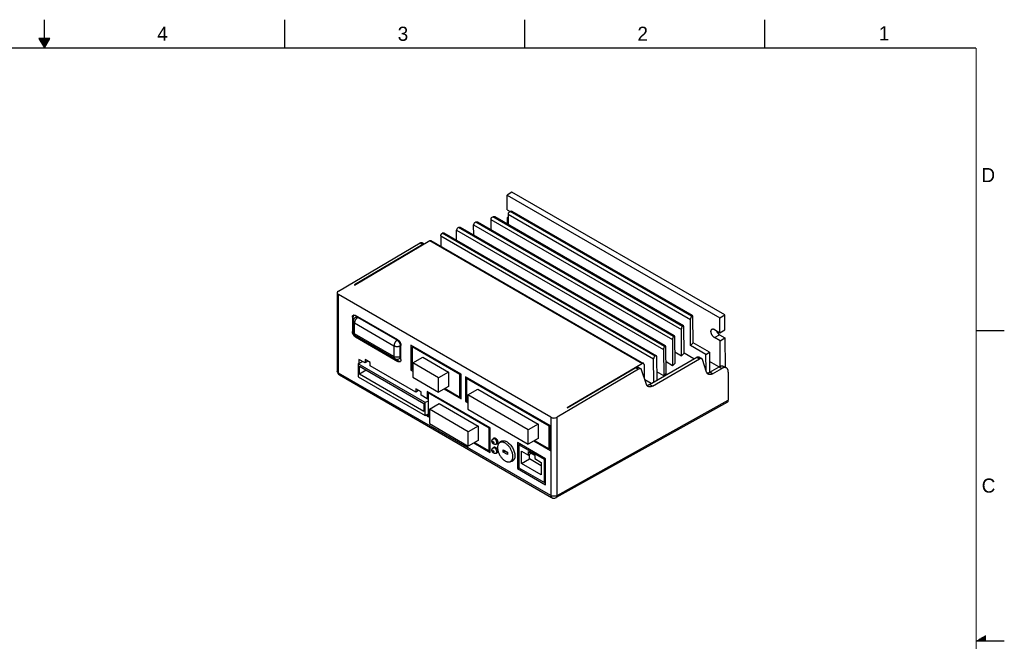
# Model space of a CAD drawing. Header units: inches. Extents: x 0 to 34, y 0 to 22.
# Tile 11 of 11: x 16.6 to 34, y 11 to 22. Entities that reach past the tile are written whole.
import ezdxf

# ---------------------------------------------------------------- set-up
doc = ezdxf.new("R2010")
doc.units = ezdxf.units.IN
doc.header["$LTSCALE"] = 1.87
doc.header["$MEASUREMENT"] = 0
doc.layers.get('0').update_dxf_attribs({"linetype": 'CONTINUOUS'})
doc.styles.add('TEXTSTYLE_2', font='txt')

msp = doc.modelspace()

# ---------------------------------------------------------------- linework, layer by layer
at = {"color": 2, "linetype": 'CONTINUOUS'}
for p, q in [((17, 21.5), (17, 22)), ((21.25, 22), (21.25, 21.5)), ((25.5, 22), (25.5, 21.5)), ((29.75, 22), (29.75, 21.5)), ((16.902, 21.67), (17, 21.5)), ((17.098, 21.67), (16.902, 21.67)), ((16.908, 21.66), (17.092, 21.66)), ((16.913, 21.65), (17.087, 21.65)), ((16.919, 21.64), (17.081, 21.64)), ((16.925, 21.63), (17.075, 21.63)), ((17, 21.5), (17.098, 21.67)), ((16.931, 21.62), (17.069, 21.62)), ((16.937, 21.61), (17.064, 21.61)), ((16.942, 21.6), (17.058, 21.6)), ((16.948, 21.59), (17.052, 21.59)), ((16.954, 21.58), (17.046, 21.58)), ((16.96, 21.57), (17.04, 21.57)), ((16.965, 21.56), (17.035, 21.56)), ((16.971, 21.55), (17.029, 21.55)), ((16.977, 21.54), (17.023, 21.54)), ((16.983, 21.53), (17.017, 21.53)), ((16.988, 21.52), (17.012, 21.52)), ((16.994, 21.51), (17.006, 21.51)), ((33.5, 16.5), (34, 16.5)), ((34, 11), (33.5, 11)), ((33.517, 11.01), (33.67, 11.01)), ((33.535, 11.02), (33.67, 11.02)), ((33.552, 11.03), (33.67, 11.03)), ((33.569, 11.04), (33.67, 11.04)), ((33.587, 11.05), (33.67, 11.05)), ((33.604, 11.06), (33.67, 11.06)), ((33.621, 11.07), (33.67, 11.07)), ((33.639, 11.08), (33.67, 11.08)), ((33.656, 11.09), (33.67, 11.09))]:
    msp.add_line(p, q, dxfattribs=at)
at = {"color": 6, "linetype": 'CONTINUOUS'}
for p, q in [((25.281, 18.948), (25.193, 18.896)), ((25.196, 18.631), (25.193, 18.896)), ((25.193, 18.896), (28.962, 16.72)), ((29.049, 16.772), (25.281, 18.948)), ((24.952, 18.51), (24.941, 18.507)), ((28.299, 16.568), (24.941, 18.507)), ((24.952, 18.51), (28.304, 16.574)), ((28.316, 16.582), (24.978, 18.509)), ((25.196, 18.631), (25.247, 18.602)), ((25.213, 18.505), (25.197, 18.495)), ((25.197, 18.495), (25.198, 18.382)), ((25.213, 18.486), (25.197, 18.495)), ((25.213, 18.559), (25.214, 18.372)), ((25.213, 18.559), (28.441, 16.695)), ((25.26, 18.606), (25.249, 18.602)), ((28.46, 16.749), (25.249, 18.602)), ((25.26, 18.606), (28.465, 16.755)), ((28.477, 16.762), (25.286, 18.604)), ((24.343, 18.322), (24.336, 18.32)), ((27.983, 16.214), (24.336, 18.32)), ((24.343, 18.322), (27.987, 16.218)), ((27.998, 16.225), (24.369, 18.321)), ((24.603, 18.185), (24.602, 18.37)), ((24.602, 18.37), (28.122, 16.338)), ((24.645, 18.416), (24.638, 18.413)), ((28.141, 16.391), (24.638, 18.413)), ((24.645, 18.416), (28.145, 16.395)), ((28.156, 16.402), (24.671, 18.414)), ((24.904, 18.464), (24.906, 18.279)), ((24.904, 18.464), (28.28, 16.515)), ((24.02, 18.172), (24.021, 17.987)), ((24.02, 18.172), (27.788, 15.996)), ((24.07, 18.225), (24.071, 18.225)), ((24.071, 18.225), (27.839, 16.049)), ((24.079, 18.202), (24.079, 18.206)), ((24.301, 18.092), (24.299, 18.276)), ((24.299, 18.276), (27.964, 16.16)), ((22.209, 17.196), (23.654, 18.048)), ((23.704, 18.019), (22.49, 17.304)), ((22.491, 17.303), (23.823, 18.088)), ((23.654, 18.048), (23.704, 18.019)), ((23.687, 18.055), (23.694, 18.052)), ((23.694, 18.052), (23.728, 18.033)), ((23.823, 18.088), (27.591, 15.913)), ((23.843, 18.09), (27.611, 15.915)), ((23.843, 18.091), (23.843, 18.09)), ((22.186, 17.164), (22.186, 15.778)), ((22.209, 15.745), (22.209, 17.132)), ((25.967, 14.962), (22.209, 17.132)), ((23.26, 16.33), (22.51, 16.763)), ((28.46, 16.749), (28.465, 16.755)), ((28.479, 16.761), (28.479, 16.761)), ((28.489, 16.279), (28.485, 16.744)), ((28.962, 16.72), (29.049, 16.772)), ((29.052, 16.511), (29.049, 16.772)), ((22.454, 16.731), (22.468, 16.739)), ((22.454, 16.731), (22.454, 16.479)), ((22.468, 16.487), (22.468, 16.739)), ((22.471, 16.663), (22.471, 16.471)), ((22.494, 16.439), (22.494, 16.631)), ((22.494, 16.631), (23.191, 16.228)), ((23.247, 16.325), (22.549, 16.727)), ((28.299, 16.568), (28.304, 16.574)), ((28.318, 16.58), (28.318, 16.58)), ((28.445, 16.23), (28.441, 16.695)), ((28.964, 16.459), (28.962, 16.72)), ((22.468, 16.487), (22.454, 16.479)), ((23.191, 16.036), (22.494, 16.439)), ((23.207, 16), (22.51, 16.403)), ((28.141, 16.391), (28.145, 16.395)), ((28.158, 16.401), (28.158, 16.401)), ((28.284, 16.049), (28.28, 16.515)), ((28.328, 16.099), (28.324, 16.564)), ((28.867, 16.516), (28.964, 16.459)), ((28.87, 16.371), (28.957, 16.422)), ((28.957, 16.422), (29.053, 16.367)), ((28.964, 16.459), (29.052, 16.511)), ((22.51, 16.383), (22.523, 16.391)), ((22.51, 16.383), (23.26, 15.949)), ((22.523, 16.391), (23.274, 15.957)), ((23.191, 16.228), (23.191, 16.036)), ((23.247, 16.325), (23.253, 16.321)), ((23.302, 16.036), (23.302, 16.228)), ((23.315, 15.982), (23.315, 16.233)), ((24.379, 15.724), (23.492, 16.237)), ((27.983, 16.214), (27.987, 16.218)), ((28, 16.224), (28, 16.224)), ((28.122, 16.338), (28.126, 15.872)), ((28.168, 15.919), (28.164, 16.385)), ((28.489, 16.279), (28.445, 16.23)), ((28.714, 16.074), (28.445, 16.23)), ((28.778, 16.112), (28.489, 16.279)), ((28.965, 16.316), (28.87, 16.371)), ((28.965, 16.316), (29.053, 16.367)), ((28.969, 15.864), (28.965, 16.316)), ((29.053, 16.367), (29.058, 15.847)), ((27.839, 16.049), (27.839, 16.049)), ((27.964, 16.16), (27.968, 15.695)), ((28.01, 15.742), (28.006, 16.208)), ((28.166, 16.117), (28.284, 16.049)), ((28.328, 16.099), (28.284, 16.049)), ((28.504, 15.997), (28.328, 16.099)), ((28.714, 16.074), (28.778, 16.112)), ((28.717, 15.795), (28.714, 16.074)), ((28.778, 16.112), (28.781, 15.758)), ((22.556, 15.906), (22.633, 15.95)), ((22.556, 15.906), (22.556, 15.677)), ((23.745, 15.22), (22.556, 15.906)), ((22.571, 15.986), (22.571, 15.914)), ((22.678, 15.924), (22.571, 15.986)), ((22.678, 15.984), (22.678, 15.924)), ((22.772, 15.929), (22.678, 15.984)), ((22.729, 15.954), (22.678, 15.924)), ((22.772, 15.87), (22.772, 15.929)), ((23.575, 15.406), (22.772, 15.87)), ((23.274, 15.957), (23.26, 15.949)), ((23.524, 15.924), (23.7, 16.025)), ((23.524, 15.924), (23.524, 15.67)), ((23.98, 15.661), (23.524, 15.924)), ((23.7, 16.025), (24.156, 15.762)), ((27.591, 15.913), (26.259, 15.128)), ((27.611, 15.915), (27.611, 15.915)), ((27.619, 15.897), (27.621, 15.665)), ((27.718, 15.543), (28.552, 16.025)), ((27.768, 15.514), (28.603, 15.996)), ((27.792, 15.586), (27.788, 15.996)), ((27.851, 15.62), (27.847, 16.031)), ((28.126, 15.872), (28.009, 15.94)), ((28.168, 15.919), (28.126, 15.872)), ((28.552, 16.025), (28.603, 15.996)), ((28.585, 16.031), (28.592, 16.029)), ((28.592, 16.029), (28.636, 16.003)), ((28.642, 16), (28.635, 16.003)), ((28.728, 15.759), (28.656, 15.982)), ((28.946, 15.853), (28.78, 15.949)), ((25.967, 13.575), (22.209, 15.745)), ((22.225, 15.71), (25.983, 13.539)), ((22.225, 15.709), (22.225, 15.71)), ((22.578, 15.723), (22.578, 15.865)), ((22.578, 15.865), (23.718, 15.207)), ((22.701, 15.794), (22.578, 15.723)), ((23.718, 15.064), (22.578, 15.723)), ((23.492, 15.798), (23.524, 15.78)), ((24.156, 15.762), (23.98, 15.661)), ((24.156, 15.762), (24.156, 15.508)), ((24.359, 15.32), (24.359, 15.718)), ((24.379, 15.286), (24.379, 15.724)), ((27.524, 15.814), (26.078, 14.962)), ((26.259, 15.127), (27.474, 15.843)), ((27.474, 15.843), (27.524, 15.814)), ((27.507, 15.85), (27.513, 15.847)), ((27.513, 15.847), (27.557, 15.822)), ((27.564, 15.818), (27.557, 15.821)), ((27.662, 15.542), (27.577, 15.8)), ((27.968, 15.695), (27.849, 15.764)), ((28.01, 15.742), (27.968, 15.695)), ((28.769, 15.718), (28.756, 15.723)), ((28.784, 15.76), (28.95, 15.856)), ((28.834, 15.731), (28.784, 15.76)), ((28.834, 15.731), (29, 15.827)), ((28.95, 15.856), (29, 15.827)), ((29.079, 15.834), (29.029, 15.863)), ((29.112, 15.762), (29.112, 15.262)), ((22.556, 15.677), (23.745, 14.991)), ((23.524, 15.67), (23.98, 15.407)), ((23.98, 15.407), (23.98, 15.661)), ((24.459, 15.678), (24.459, 15.24)), ((25.962, 14.811), (24.459, 15.678)), ((24.476, 15.647), (24.495, 15.658)), ((24.476, 15.647), (24.476, 15.246)), ((25.94, 14.802), (24.476, 15.647)), ((27.745, 15.559), (27.636, 15.622)), ((27.768, 15.514), (27.718, 15.543)), ((23.575, 15.466), (23.575, 15.406)), ((23.67, 15.411), (23.575, 15.466)), ((23.627, 15.436), (23.575, 15.406)), ((23.67, 15.352), (23.67, 15.411)), ((23.78, 15.288), (23.67, 15.352)), ((24.897, 14.772), (23.78, 15.417)), ((23.795, 15.393), (23.795, 14.992)), ((24.156, 15.508), (23.98, 15.407)), ((24.075, 15.462), (24.379, 15.286)), ((24.499, 15.356), (24.674, 15.457)), ((24.499, 15.356), (24.499, 15.102)), ((25.567, 14.739), (24.499, 15.356)), ((24.674, 15.457), (25.742, 14.84)), ((27.702, 15.501), (27.689, 15.506)), ((23.718, 15.207), (23.718, 15.064)), ((23.795, 15.248), (23.745, 15.22)), ((23.745, 14.991), (23.745, 15.22)), ((23.817, 15.103), (23.993, 15.204)), ((23.934, 15.328), (23.934, 15.312)), ((23.993, 15.204), (24.682, 14.806)), ((24.459, 15.24), (24.476, 15.25)), ((24.459, 15.24), (24.499, 15.217)), ((29.095, 15.226), (26.061, 13.539)), ((26.078, 13.575), (29.112, 15.262)), ((23.795, 15.019), (23.745, 14.991)), ((23.757, 14.997), (23.78, 14.984)), ((23.817, 15.103), (23.817, 14.849)), ((24.506, 14.705), (23.817, 15.103)), ((24.499, 15.102), (25.567, 14.485)), ((23.78, 14.983), (23.817, 14.961)), ((23.817, 14.849), (24.506, 14.451)), ((25.742, 14.84), (25.567, 14.739)), ((25.742, 14.84), (25.742, 14.586)), ((25.967, 14.962), (25.967, 13.575)), ((26.078, 13.575), (26.078, 14.962)), ((24.682, 14.806), (24.506, 14.705)), ((24.506, 14.451), (24.506, 14.705)), ((24.682, 14.806), (24.682, 14.552)), ((24.878, 14.366), (24.878, 14.767)), ((24.897, 14.338), (24.897, 14.772)), ((25.567, 14.485), (25.567, 14.739)), ((25.962, 14.372), (25.962, 14.811)), ((24.682, 14.552), (24.506, 14.451)), ((24.604, 14.507), (24.897, 14.338)), ((24.948, 14.581), (24.973, 14.595)), ((25.002, 14.487), (25.026, 14.501)), ((25.065, 14.513), (25.122, 14.546)), ((25.875, 14.228), (25.381, 14.513)), ((25.381, 14.513), (25.381, 14.052)), ((25.4, 14.476), (25.423, 14.489)), ((25.854, 14.214), (25.4, 14.476)), ((25.4, 14.476), (25.4, 14.067)), ((25.742, 14.586), (25.567, 14.485)), ((25.667, 14.543), (25.962, 14.372)), ((25.94, 14.545), (25.962, 14.533)), ((24.948, 14.42), (24.972, 14.435)), ((25.002, 14.327), (25.027, 14.341)), ((25.125, 14.385), (25.2, 14.342)), ((25.125, 14.346), (25.125, 14.385)), ((25.125, 14.346), (25.153, 14.363)), ((25.2, 14.303), (25.125, 14.346)), ((25.153, 14.369), (25.153, 14.363)), ((25.153, 14.363), (25.2, 14.335)), ((25.2, 14.342), (25.2, 14.303)), ((25.452, 14.364), (25.574, 14.293)), ((25.452, 14.144), (25.452, 14.364)), ((25.574, 14.353), (25.686, 14.289)), ((25.574, 14.293), (25.574, 14.353)), ((25.626, 14.323), (25.574, 14.293)), ((25.591, 14.224), (25.591, 14.303)), ((25.257, 14.179), (25.316, 14.213)), ((25.452, 14.144), (25.591, 14.224)), ((25.8, 13.943), (25.452, 14.144)), ((25.8, 14.104), (25.591, 14.224)), ((25.686, 14.289), (25.686, 14.229)), ((25.686, 14.229), (25.8, 14.163)), ((25.8, 14.163), (25.8, 13.943)), ((25.875, 14.206), (25.854, 14.194)), ((25.875, 13.767), (25.875, 14.228)), ((25.381, 14.052), (25.403, 14.065)), ((25.381, 14.052), (25.875, 13.767)), ((25.875, 13.986), (25.854, 13.974)), ((25.854, 13.94), (25.875, 13.928)), ((25.983, 13.54), (25.983, 13.539)), ((26.061, 13.539), (26.061, 13.539))]:
    msp.add_line(p, q, dxfattribs=at)
at = {"color": 7, "linetype": 'CONTINUOUS'}
for p, q in [((24.051, 18.223), (24.047, 18.221)), ((27.816, 16.045), (24.047, 18.221)), ((24.051, 18.223), (27.819, 16.047)), ((22.49, 17.304), (22.491, 17.303)), ((23.492, 16.237), (23.492, 15.798)), ((23.51, 16.208), (23.51, 15.81)), ((24.359, 15.718), (23.51, 16.208)), ((23.631, 16.156), (23.631, 16.138)), ((23.65, 16.127), (23.65, 16.146)), ((27.816, 16.045), (27.819, 16.047)), ((23.511, 15.809), (23.492, 15.798)), ((23.51, 15.81), (23.524, 15.802)), ((24.375, 15.727), (24.359, 15.718)), ((23.78, 15.417), (23.78, 15.288)), ((23.795, 15.393), (23.809, 15.4)), ((24.878, 14.767), (23.795, 15.393)), ((24.095, 15.473), (24.359, 15.32)), ((23.78, 15.288), (23.795, 15.297)), ((24.379, 15.332), (24.359, 15.32)), ((24.476, 15.246), (24.499, 15.233)), ((26.259, 15.128), (26.259, 15.127)), ((23.795, 14.992), (23.78, 14.984)), ((23.78, 14.983), (23.795, 14.992)), ((23.78, 14.984), (23.78, 14.983)), ((23.795, 14.992), (23.817, 14.979)), ((24.892, 14.775), (24.878, 14.767)), ((25.959, 14.812), (25.94, 14.802)), ((25.94, 14.401), (25.94, 14.802)), ((24.619, 14.516), (24.878, 14.366)), ((24.98, 14.594), (24.985, 14.592)), ((25.01, 14.488), (25.006, 14.488)), ((25.681, 14.551), (25.94, 14.401)), ((25.962, 14.549), (25.94, 14.562)), ((24.897, 14.377), (24.878, 14.366)), ((24.98, 14.434), (24.985, 14.432)), ((25.01, 14.328), (25.006, 14.328)), ((25.875, 14.226), (25.854, 14.214)), ((25.854, 13.805), (25.854, 14.214)), ((25.4, 14.067), (25.854, 13.805)), ((25.875, 13.953), (25.854, 13.966))]:
    msp.add_line(p, q, dxfattribs=at)
at = {"color": 7, "linetype": 'CONTINUOUS', "const_width": 0.02}
for points in [[(33.5, 21.5), (0.5, 21.5)], [(33.5, 0.5), (33.5, 21.5)]]:
    msp.add_lwpolyline(points, dxfattribs=at)
at = {"color": 6, "linetype": 'CONTINUOUS'}
for centre, radius, start, end in [((23.737, 17.963), 0.0654, 115.4907, 120.5599), ((22.549, 16.663), 0.0787, 120.0016, 180), ((22.57, 16.49), 0.103, 190.8092, 191.5236), ((22.576, 16.491), 0.109, 191.5435, 195.8631), ((22.549, 16.471), 0.0787, 180.001, 239.997), ((28.997, 16.495), 0.0827, 239.9951, 241.5784), ((28.909, 16.443), 0.0819, 239.9875, 241.586), ((23.247, 16.068), 0.0786, 239.9993, 300), ((23.299, 15.98), 0.0304, 275.1672, 282.4619), ((22.265, 15.778), 0.0787, 180.001, 239.997), ((22.238, 15.732), 0.026, 238.044, 239.087), ((28.734, 15.816), 0.0713, 270.4342, 273.4205), ((28.713, 15.884), 0.143, 298.6306, 300.0077), ((27.668, 15.599), 0.0713, 270.4342, 273.4205), ((24.97, 14.542), 0.0445, 122.6467, 133.8151), ((24.97, 14.543), 0.0439, 119.9389, 122.6067), ((24.97, 14.382), 0.0439, 119.9389, 122.6067), ((24.957, 14.405), 0.0181, 119.9144, 126.4697), ((26.023, 13.607), 0.0786, 240.0001, 299.0894)]:
    msp.add_arc(centre, radius, start, end, dxfattribs=at)
at = {"color": 7, "linetype": 'CONTINUOUS'}
for centre, radius, start, end in [((25.135, 14.467), 0.086, 146.9622, 148.6415), ((25.253, 14.262), 0.0847, 272.5479, 273.1823)]:
    msp.add_arc(centre, radius, start, end, dxfattribs=at)
at = {"color": 6, "linetype": 'CONTINUOUS'}
for centre, major_axis, ratio, start_param, end_param in [((24.941, 18.475), (0.0319, 0.0253), 0.706136, 1.067905, 2.638701), ((24.952, 18.478), (0.0319, 0.0253), 0.706136, 0.282507, 1.067905), ((25.249, 18.57), (0.0319, 0.0253), 0.706136, 1.067905, 2.638701), ((25.26, 18.574), (0.0319, 0.0253), 0.706136, 0.282507, 1.067905), ((24.336, 18.288), (0.0319, 0.0253), 0.706136, 1.067905, 2.638701), ((24.343, 18.29), (0.0319, 0.0253), 0.706136, 0.282507, 1.067905), ((24.638, 18.381), (0.0319, 0.0253), 0.706136, 1.067905, 2.638701), ((24.646, 18.384), (0.0319, 0.0253), 0.706136, 0.282507, 1.067905), ((22.265, 17.164), (0.0787, 0.0007), 0.583265, 8.634157, 10.204953), ((28.46, 16.717), (0.0123, 0.0382), 0.383139, 0.713217, 2.284013), ((28.466, 16.723), (0.0123, 0.0382), 0.383139, 5.425606, 6.996402), ((28.299, 16.536), (0.0123, 0.0382), 0.383139, 0.713217, 2.284013), ((28.305, 16.542), (0.0123, 0.0382), 0.383139, 5.425606, 6.996402), ((28.145, 16.363), (0.0123, 0.0382), 0.383139, 5.425606, 6.996402), ((27.987, 16.186), (0.0123, 0.0382), 0.383139, 5.425606, 6.996402), ((28.141, 16.359), (0.0123, 0.0382), 0.383139, 0.713217, 2.284013), ((27.983, 16.182), (0.0123, 0.0382), 0.383139, 0.713217, 2.284013), ((29.056, 15.294), (-0.0394, 0.0682), 0.577332, -3.141471, -2.356072), ((26.023, 14.994), (0.0787, 0.0007), 0.583265, -2.361418, -0.790621)]:
    msp.add_ellipse(centre, major_axis=major_axis, ratio=ratio, start_param=start_param, end_param=end_param, dxfattribs=at)
for points, knots in [([(24.02, 18.172), (24.02, 18.174), (24.02, 18.179), (24.022, 18.186), (24.024, 18.193), (24.026, 18.197), (24.028, 18.2)], [0, 0, 0, 0, 0.228403, 0.474931, 0.733949, 1, 1, 1, 1]), ([(24.028, 18.2), (24.029, 18.202), (24.032, 18.206), (24.037, 18.212), (24.042, 18.217), (24.045, 18.219), (24.047, 18.221)], [0, 0, 0, 0, 0.265067, 0.523813, 0.770698, 1, 1, 1, 1]), ([(24.051, 18.223), (24.051, 18.223), (24.054, 18.224), (24.056, 18.225), (24.058, 18.226)], [0, 0, 0, 0, 0.263799, 1, 1, 1, 1]), ([(24.058, 18.226), (24.06, 18.226), (24.063, 18.227), (24.068, 18.226), (24.07, 18.225), (24.07, 18.225)], [0, 0, 0, 0, 0.526635, 0.768075, 1, 1, 1, 1]), ([(23.654, 18.048), (23.657, 18.05), (23.661, 18.052), (23.667, 18.054), (23.675, 18.056), (23.682, 18.056), (23.687, 18.055)], [0, 0, 0, 0, 0.283953, 0.417025, 0.544262, 1, 1, 1, 1]), ([(23.823, 18.088), (23.825, 18.089), (23.828, 18.091), (23.833, 18.092), (23.838, 18.092), (23.841, 18.091), (23.843, 18.091)], [0, 0, 0, 0, 0.288949, 0.548017, 0.782273, 1, 1, 1, 1]), ([(22.454, 16.731), (22.454, 16.735), (22.454, 16.742), (22.457, 16.751), (22.46, 16.757), (22.463, 16.761), (22.466, 16.764), (22.469, 16.766), (22.47, 16.767)], [0, 0, 0, 0, 0.289233, 0.548196, 0.667661, 0.781792, 0.892028, 1, 1, 1, 1]), ([(22.474, 16.765), (22.473, 16.763), (22.471, 16.758), (22.468, 16.75), (22.468, 16.742), (22.468, 16.739)], [0, 0, 0, 0, 0.225185, 0.592833, 1, 1, 1, 1]), ([(22.47, 16.767), (22.472, 16.768), (22.476, 16.77), (22.481, 16.77), (22.484, 16.77)], [0, 0, 0, 0, 0.489226, 1, 1, 1, 1]), ([(22.478, 16.77), (22.477, 16.769), (22.476, 16.768), (22.475, 16.766), (22.474, 16.765)], [0, 0, 0, 0, 0.245733, 1, 1, 1, 1]), ([(22.484, 16.77), (22.484, 16.77), (22.488, 16.77), (22.492, 16.77), (22.495, 16.769)], [0, 0, 0, 0, 0.23896, 1, 1, 1, 1]), ([(22.495, 16.769), (22.496, 16.769), (22.501, 16.767), (22.506, 16.765), (22.51, 16.763)], [0, 0, 0, 0, 0.237019, 1, 1, 1, 1]), ([(22.471, 16.663), (22.471, 16.661), (22.471, 16.658), (22.472, 16.654), (22.474, 16.649), (22.478, 16.644), (22.484, 16.637), (22.49, 16.633), (22.494, 16.631)], [0, 0, 0, 0, 0.107966, 0.218174, 0.332263, 0.451701, 0.710697, 1, 1, 1, 1]), ([(22.494, 16.631), (22.494, 16.635), (22.495, 16.644), (22.498, 16.658), (22.503, 16.672), (22.508, 16.681), (22.51, 16.686)], [0, 0, 0, 0, 0.22825, 0.474643, 0.734025, 1, 1, 1, 1]), ([(22.51, 16.731), (22.511, 16.732), (22.514, 16.733), (22.52, 16.735), (22.529, 16.735), (22.539, 16.732), (22.546, 16.729), (22.549, 16.727)], [0, 0, 0, 0, 0.10816, 0.218336, 0.451319, 0.710677, 1, 1, 1, 1]), ([(22.51, 16.686), (22.513, 16.69), (22.518, 16.698), (22.528, 16.71), (22.538, 16.72), (22.546, 16.725), (22.549, 16.727)], [0, 0, 0, 0, 0.26596, 0.525331, 0.771738, 1, 1, 1, 1]), ([(22.47, 16.424), (22.468, 16.429), (22.463, 16.438), (22.458, 16.452), (22.455, 16.465), (22.454, 16.475), (22.454, 16.479)], [0, 0, 0, 0, 0.265938, 0.525292, 0.771716, 1, 1, 1, 1]), ([(22.468, 16.487), (22.468, 16.486), (22.468, 16.48), (22.469, 16.475), (22.469, 16.471)], [0, 0, 0, 0, 0.239684, 1, 1, 1, 1]), ([(22.5, 16.389), (22.497, 16.391), (22.492, 16.396), (22.484, 16.404), (22.477, 16.414), (22.472, 16.421), (22.47, 16.424)], [0, 0, 0, 0, 0.236469, 0.484246, 0.74024, 1, 1, 1, 1]), ([(22.494, 16.439), (22.49, 16.441), (22.484, 16.445), (22.478, 16.452), (22.474, 16.457), (22.472, 16.462), (22.471, 16.466), (22.471, 16.469), (22.471, 16.471)], [0, 0, 0, 0, 0.289303, 0.548299, 0.667737, 0.781826, 0.892034, 1, 1, 1, 1]), ([(22.51, 16.403), (22.509, 16.403), (22.506, 16.405), (22.503, 16.408), (22.5, 16.412), (22.497, 16.418), (22.494, 16.427), (22.494, 16.435), (22.494, 16.439)], [0, 0, 0, 0, 0.107964, 0.21817, 0.332257, 0.451694, 0.710691, 1, 1, 1, 1]), ([(22.501, 16.409), (22.502, 16.408), (22.504, 16.406), (22.507, 16.403), (22.509, 16.401)], [0, 0, 0, 0, 0.254106, 1, 1, 1, 1]), ([(22.509, 16.401), (22.511, 16.399), (22.516, 16.395), (22.521, 16.392), (22.523, 16.391)], [0, 0, 0, 0, 0.514327, 1, 1, 1, 1]), ([(28.868, 16.372), (28.865, 16.374), (28.858, 16.378), (28.849, 16.385), (28.841, 16.394), (28.833, 16.404), (28.826, 16.415), (28.819, 16.426), (28.814, 16.437), (28.809, 16.449), (28.806, 16.461), (28.805, 16.472), (28.804, 16.483), (28.805, 16.493), (28.808, 16.502), (28.811, 16.509), (28.816, 16.516), (28.82, 16.519), (28.822, 16.52)], [0, 0, 0, 0, 0.06246, 0.12905, 0.198878, 0.271047, 0.3446, 0.418494, 0.491659, 0.563065, 0.631732, 0.696833, 0.757721, 0.814026, 0.865732, 0.913252, 0.957524, 1, 1, 1, 1]), ([(28.822, 16.52), (28.824, 16.521), (28.827, 16.522), (28.833, 16.524), (28.843, 16.525), (28.855, 16.522), (28.863, 16.518), (28.867, 16.516)], [0, 0, 0, 0, 0.107618, 0.217319, 0.449752, 0.709461, 1, 1, 1, 1]), ([(28.899, 16.497), (28.901, 16.489), (28.908, 16.474), (28.919, 16.457), (28.93, 16.445), (28.938, 16.436), (28.946, 16.429), (28.952, 16.425), (28.956, 16.423)], [0, 0, 0, 0, 0.258519, 0.520022, 0.64774, 0.771286, 0.889191, 1, 1, 1, 1]), ([(22.51, 16.383), (22.509, 16.383), (22.506, 16.385), (22.503, 16.387), (22.5, 16.389)], [0, 0, 0, 0, 0.242464, 1, 1, 1, 1]), ([(23.207, 16.283), (23.205, 16.279), (23.2, 16.269), (23.195, 16.255), (23.192, 16.242), (23.191, 16.232), (23.191, 16.228)], [0, 0, 0, 0, 0.265975, 0.525357, 0.77175, 1, 1, 1, 1]), ([(23.191, 16.228), (23.195, 16.226), (23.203, 16.222), (23.217, 16.218), (23.231, 16.215), (23.242, 16.215), (23.247, 16.215)], [0, 0, 0, 0, 0.228254, 0.474649, 0.734029, 1, 1, 1, 1]), ([(23.247, 16.325), (23.243, 16.322), (23.235, 16.317), (23.225, 16.307), (23.215, 16.296), (23.21, 16.287), (23.207, 16.283)], [0, 0, 0, 0, 0.228255, 0.474641, 0.734023, 1, 1, 1, 1]), ([(23.247, 16.215), (23.252, 16.215), (23.262, 16.215), (23.277, 16.218), (23.29, 16.222), (23.299, 16.226), (23.302, 16.228)], [0, 0, 0, 0, 0.265961, 0.525331, 0.771737, 1, 1, 1, 1]), ([(23.253, 16.321), (23.256, 16.318), (23.263, 16.313), (23.272, 16.304), (23.28, 16.293), (23.285, 16.285), (23.287, 16.281)], [0, 0, 0, 0, 0.233541, 0.481169, 0.738313, 1, 1, 1, 1]), ([(23.26, 16.33), (23.264, 16.327), (23.271, 16.322), (23.281, 16.313), (23.291, 16.301), (23.297, 16.293), (23.299, 16.288)], [0, 0, 0, 0, 0.228289, 0.474714, 0.734066, 1, 1, 1, 1]), ([(23.287, 16.281), (23.29, 16.277), (23.294, 16.268), (23.299, 16.254), (23.302, 16.241), (23.302, 16.232), (23.302, 16.228)], [0, 0, 0, 0, 0.26621, 0.525318, 0.77169, 1, 1, 1, 1]), ([(23.299, 16.288), (23.302, 16.284), (23.306, 16.275), (23.311, 16.261), (23.315, 16.247), (23.315, 16.238), (23.315, 16.233)], [0, 0, 0, 0, 0.265938, 0.525292, 0.771716, 1, 1, 1, 1]), ([(27.816, 16.045), (27.815, 16.044), (27.812, 16.043), (27.81, 16.041), (27.808, 16.039)], [0, 0, 0, 0, 0.238764, 1, 1, 1, 1]), ([(27.839, 16.049), (27.837, 16.05), (27.834, 16.051), (27.829, 16.051), (27.824, 16.049), (27.821, 16.048), (27.819, 16.047)], [0, 0, 0, 0, 0.217727, 0.451983, 0.711051, 1, 1, 1, 1]), ([(27.847, 16.031), (27.847, 16.033), (27.847, 16.037), (27.845, 16.042), (27.843, 16.046), (27.84, 16.048), (27.839, 16.049)], [0, 0, 0, 0, 0.288121, 0.546668, 0.781065, 1, 1, 1, 1]), ([(23.191, 16.036), (23.191, 16.032), (23.192, 16.024), (23.194, 16.016), (23.197, 16.01), (23.2, 16.006), (23.204, 16.003), (23.206, 16.001), (23.207, 16)], [0, 0, 0, 0, 0.289309, 0.548306, 0.667743, 0.78183, 0.892036, 1, 1, 1, 1]), ([(23.247, 16.023), (23.242, 16.023), (23.231, 16.023), (23.217, 16.026), (23.203, 16.03), (23.195, 16.034), (23.191, 16.036)], [0, 0, 0, 0, 0.265971, 0.525351, 0.771746, 1, 1, 1, 1]), ([(23.302, 16.036), (23.299, 16.034), (23.29, 16.03), (23.277, 16.026), (23.262, 16.023), (23.252, 16.023), (23.247, 16.023)], [0, 0, 0, 0, 0.228255, 0.474641, 0.734022, 1, 1, 1, 1]), ([(23.299, 15.946), (23.298, 15.945), (23.295, 15.943), (23.291, 15.942), (23.286, 15.942), (23.279, 15.942), (23.27, 15.944), (23.263, 15.947), (23.26, 15.949)], [0, 0, 0, 0, 0.107969, 0.218203, 0.332333, 0.451798, 0.710763, 1, 1, 1, 1]), ([(23.274, 15.957), (23.276, 15.956), (23.281, 15.954), (23.288, 15.951), (23.295, 15.95), (23.299, 15.95), (23.302, 15.95)], [0, 0, 0, 0, 0.277855, 0.536708, 0.77658, 1, 1, 1, 1]), ([(23.302, 16.036), (23.302, 16.032), (23.302, 16.024), (23.299, 16.014), (23.294, 16.007), (23.29, 16.003), (23.287, 16.001), (23.286, 16)], [0, 0, 0, 0, 0.289339, 0.548613, 0.7816, 0.891806, 1, 1, 1, 1]), ([(23.308, 15.954), (23.307, 15.952), (23.304, 15.949), (23.301, 15.947), (23.299, 15.946)], [0, 0, 0, 0, 0.50848, 1, 1, 1, 1]), ([(23.314, 15.966), (23.313, 15.965), (23.312, 15.961), (23.31, 15.956), (23.308, 15.954)], [0, 0, 0, 0, 0.264381, 1, 1, 1, 1]), ([(23.315, 15.982), (23.315, 15.98), (23.315, 15.975), (23.315, 15.97), (23.314, 15.966)], [0, 0, 0, 0, 0.263312, 1, 1, 1, 1]), ([(27.611, 15.915), (27.61, 15.916), (27.607, 15.917), (27.602, 15.917), (27.596, 15.915), (27.593, 15.914), (27.591, 15.913)], [0, 0, 0, 0, 0.217727, 0.451983, 0.711051, 1, 1, 1, 1]), ([(27.619, 15.897), (27.619, 15.899), (27.619, 15.903), (27.617, 15.908), (27.615, 15.912), (27.612, 15.914), (27.611, 15.915)], [0, 0, 0, 0, 0.288121, 0.546668, 0.781065, 1, 1, 1, 1]), ([(27.796, 16.024), (27.795, 16.022), (27.793, 16.017), (27.79, 16.01), (27.788, 16.003), (27.788, 15.999), (27.788, 15.996)], [0, 0, 0, 0, 0.266051, 0.525069, 0.771597, 1, 1, 1, 1]), ([(27.808, 16.039), (27.806, 16.037), (27.801, 16.032), (27.798, 16.027), (27.796, 16.024)], [0, 0, 0, 0, 0.489173, 1, 1, 1, 1]), ([(28.552, 16.025), (28.555, 16.026), (28.559, 16.029), (28.565, 16.031), (28.573, 16.033), (28.58, 16.033), (28.585, 16.031)], [0, 0, 0, 0, 0.283682, 0.416653, 0.54383, 1, 1, 1, 1]), ([(28.635, 16.003), (28.63, 16.004), (28.623, 16.004), (28.615, 16.002), (28.61, 16), (28.605, 15.998), (28.603, 15.996)], [0, 0, 0, 0, 0.45617, 0.583347, 0.716318, 1, 1, 1, 1]), ([(28.656, 15.982), (28.655, 15.984), (28.653, 15.987), (28.65, 15.992), (28.646, 15.997), (28.643, 15.999), (28.642, 16)], [0, 0, 0, 0, 0.269555, 0.522976, 0.764573, 1, 1, 1, 1]), ([(28.95, 15.856), (28.954, 15.858), (28.961, 15.861), (28.972, 15.866), (28.982, 15.869), (28.992, 15.871), (29.002, 15.871), (29.012, 15.87), (29.021, 15.867), (29.026, 15.865), (29.029, 15.863)], [0, 0, 0, 0, 0.148385, 0.289337, 0.42264, 0.54855, 0.667923, 0.781965, 0.892114, 1, 1, 1, 1]), ([(22.209, 15.745), (22.205, 15.747), (22.199, 15.752), (22.193, 15.758), (22.189, 15.764), (22.187, 15.769), (22.186, 15.773), (22.186, 15.776), (22.186, 15.778)], [0, 0, 0, 0, 0.289303, 0.548299, 0.667737, 0.781826, 0.892034, 1, 1, 1, 1]), ([(22.224, 15.71), (22.223, 15.711), (22.221, 15.712), (22.218, 15.716), (22.215, 15.719), (22.212, 15.725), (22.209, 15.734), (22.209, 15.741), (22.209, 15.745)], [0, 0, 0, 0, 0.107835, 0.218158, 0.332485, 0.452172, 0.711344, 1, 1, 1, 1]), ([(27.474, 15.843), (27.476, 15.844), (27.481, 15.846), (27.487, 15.849), (27.495, 15.851), (27.502, 15.851), (27.507, 15.85)], [0, 0, 0, 0, 0.283953, 0.417025, 0.544262, 1, 1, 1, 1]), ([(27.557, 15.821), (27.552, 15.822), (27.545, 15.822), (27.537, 15.82), (27.531, 15.818), (27.526, 15.815), (27.524, 15.814)], [0, 0, 0, 0, 0.455738, 0.582975, 0.716047, 1, 1, 1, 1]), ([(27.577, 15.8), (27.577, 15.802), (27.575, 15.806), (27.572, 15.811), (27.568, 15.815), (27.565, 15.817), (27.564, 15.818)], [0, 0, 0, 0, 0.269551, 0.52297, 0.764568, 1, 1, 1, 1]), ([(28.756, 15.723), (28.753, 15.725), (28.747, 15.729), (28.739, 15.738), (28.733, 15.748), (28.73, 15.755), (28.728, 15.759)], [0, 0, 0, 0, 0.235047, 0.476487, 0.730185, 1, 1, 1, 1]), ([(28.739, 15.745), (28.746, 15.745), (28.757, 15.747), (28.771, 15.753), (28.778, 15.756), (28.781, 15.758)], [0, 0, 0, 0, 0.47155, 0.728671, 1, 1, 1, 1]), ([(28.834, 15.731), (28.829, 15.728), (28.818, 15.722), (28.8, 15.717), (28.784, 15.715), (28.774, 15.716), (28.769, 15.718)], [0, 0, 0, 0, 0.283443, 0.543009, 0.780309, 1, 1, 1, 1]), ([(29.079, 15.834), (29.076, 15.836), (29.071, 15.838), (29.062, 15.841), (29.053, 15.842), (29.043, 15.842), (29.032, 15.84), (29.022, 15.837), (29.011, 15.832), (29.004, 15.829), (29, 15.827)], [0, 0, 0, 0, 0.107886, 0.218035, 0.332077, 0.45145, 0.57736, 0.710663, 0.851615, 1, 1, 1, 1]), ([(29.112, 15.762), (29.112, 15.766), (29.111, 15.774), (29.11, 15.786), (29.107, 15.797), (29.103, 15.807), (29.099, 15.815), (29.093, 15.823), (29.086, 15.829), (29.081, 15.833), (29.079, 15.834)], [0, 0, 0, 0, 0.148383, 0.289333, 0.422634, 0.548544, 0.667916, 0.78196, 0.892111, 1, 1, 1, 1]), ([(27.689, 15.506), (27.686, 15.508), (27.68, 15.512), (27.672, 15.521), (27.666, 15.531), (27.663, 15.538), (27.662, 15.542)], [0, 0, 0, 0, 0.235047, 0.476487, 0.730185, 1, 1, 1, 1]), ([(27.672, 15.528), (27.68, 15.528), (27.691, 15.531), (27.706, 15.537), (27.714, 15.541), (27.718, 15.543)], [0, 0, 0, 0, 0.469767, 0.727416, 1, 1, 1, 1]), ([(27.768, 15.514), (27.762, 15.511), (27.751, 15.505), (27.734, 15.5), (27.717, 15.498), (27.707, 15.499), (27.702, 15.501)], [0, 0, 0, 0, 0.283443, 0.543009, 0.780309, 1, 1, 1, 1]), ([(24.925, 14.54), (24.925, 14.543), (24.926, 14.55), (24.928, 14.557), (24.929, 14.56)], [0, 0, 0, 0, 0.500219, 1, 1, 1, 1]), ([(24.929, 14.52), (24.928, 14.523), (24.926, 14.53), (24.925, 14.537), (24.925, 14.54)], [0, 0, 0, 0, 0.502592, 1, 1, 1, 1]), ([(24.929, 14.56), (24.93, 14.563), (24.933, 14.568), (24.937, 14.572), (24.939, 14.574)], [0, 0, 0, 0, 0.499628, 1, 1, 1, 1]), ([(24.943, 14.497), (24.94, 14.5), (24.934, 14.508), (24.93, 14.516), (24.929, 14.52)], [0, 0, 0, 0, 0.499363, 1, 1, 1, 1]), ([(24.94, 14.572), (24.939, 14.569), (24.937, 14.564), (24.937, 14.559), (24.937, 14.556)], [0, 0, 0, 0, 0.472268, 1, 1, 1, 1]), ([(24.937, 14.524), (24.937, 14.525), (24.937, 14.526), (24.937, 14.528), (24.938, 14.53), (24.94, 14.531), (24.941, 14.531), (24.943, 14.531), (24.945, 14.531), (24.948, 14.53), (24.951, 14.527), (24.955, 14.522), (24.957, 14.518), (24.957, 14.514), (24.958, 14.513), (24.958, 14.512)], [0, 0, 0, 0, 0.05998, 0.113988, 0.16277, 0.208187, 0.253461, 0.302104, 0.356211, 0.416644, 0.55484, 0.707803, 0.861142, 0.933444, 1, 1, 1, 1]), ([(24.958, 14.512), (24.958, 14.511), (24.957, 14.51), (24.957, 14.508), (24.956, 14.506), (24.955, 14.505), (24.953, 14.504), (24.951, 14.504), (24.949, 14.505), (24.946, 14.506), (24.943, 14.509), (24.94, 14.513), (24.938, 14.518), (24.937, 14.521), (24.937, 14.523), (24.937, 14.524)], [0, 0, 0, 0, 0.05998, 0.113988, 0.16277, 0.208187, 0.253461, 0.302104, 0.356211, 0.416644, 0.55484, 0.707803, 0.861142, 0.933444, 1, 1, 1, 1]), ([(24.948, 14.581), (24.947, 14.58), (24.945, 14.579), (24.942, 14.576), (24.941, 14.574), (24.94, 14.572)], [0, 0, 0, 0, 0.240039, 0.484391, 1, 1, 1, 1]), ([(25.002, 14.487), (25, 14.486), (24.995, 14.483), (24.987, 14.481), (24.979, 14.481), (24.971, 14.482), (24.963, 14.484), (24.956, 14.487), (24.949, 14.492), (24.945, 14.495), (24.943, 14.497)], [0, 0, 0, 0, 0.12521, 0.250372, 0.375419, 0.50031, 0.624858, 0.749522, 0.87453, 1, 1, 1, 1]), ([(25.013, 14.512), (25.013, 14.514), (25.013, 14.519), (25.011, 14.528), (25.007, 14.541), (25, 14.554), (24.992, 14.565), (24.984, 14.572), (24.979, 14.576), (24.973, 14.579), (24.968, 14.582), (24.962, 14.583), (24.957, 14.584), (24.952, 14.583), (24.949, 14.582), (24.948, 14.581)], [0, 0, 0, 0, 0.062292, 0.128733, 0.270312, 0.417353, 0.561598, 0.630239, 0.69536, 0.756344, 0.812823, 0.864756, 0.912573, 0.957171, 1, 1, 1, 1]), ([(25.002, 14.487), (25.003, 14.488), (25.005, 14.489), (25.008, 14.492), (25.011, 14.497), (25.013, 14.504), (25.013, 14.509), (25.013, 14.512)], [0, 0, 0, 0, 0.108108, 0.218261, 0.451288, 0.710857, 1, 1, 1, 1]), ([(25.065, 14.512), (25.061, 14.511), (25.055, 14.506), (25.047, 14.498), (25.041, 14.489), (25.035, 14.478), (25.03, 14.466), (25.027, 14.453), (25.025, 14.439), (25.025, 14.429), (25.025, 14.424)], [0, 0, 0, 0, 0.108039, 0.218129, 0.332081, 0.451408, 0.577284, 0.710546, 0.851535, 1, 1, 1, 1]), ([(25.297, 14.267), (25.297, 14.275), (25.296, 14.291), (25.292, 14.316), (25.285, 14.342), (25.275, 14.368), (25.262, 14.393), (25.248, 14.418), (25.232, 14.44), (25.214, 14.461), (25.195, 14.479), (25.175, 14.495), (25.155, 14.507), (25.135, 14.516), (25.116, 14.521), (25.097, 14.522), (25.083, 14.52), (25.072, 14.516), (25.067, 14.514), (25.065, 14.512)], [0, 0, 0, 0, 0.062357, 0.128746, 0.198361, 0.270349, 0.343735, 0.417479, 0.490511, 0.561804, 0.630403, 0.695495, 0.756447, 0.812879, 0.864771, 0.912545, 0.957115, 0.97867, 1, 1, 1, 1]), ([(24.925, 14.38), (24.925, 14.383), (24.926, 14.39), (24.928, 14.396), (24.929, 14.4)], [0, 0, 0, 0, 0.500219, 1, 1, 1, 1]), ([(24.929, 14.359), (24.928, 14.363), (24.926, 14.369), (24.925, 14.376), (24.925, 14.38)], [0, 0, 0, 0, 0.502592, 1, 1, 1, 1]), ([(24.929, 14.4), (24.931, 14.404), (24.936, 14.411), (24.942, 14.417), (24.946, 14.419)], [0, 0, 0, 0, 0.499515, 1, 1, 1, 1]), ([(24.943, 14.337), (24.94, 14.34), (24.934, 14.347), (24.93, 14.355), (24.929, 14.359)], [0, 0, 0, 0, 0.499363, 1, 1, 1, 1]), ([(24.94, 14.411), (24.939, 14.409), (24.937, 14.404), (24.937, 14.398), (24.937, 14.396)], [0, 0, 0, 0, 0.472699, 1, 1, 1, 1]), ([(24.937, 14.363), (24.937, 14.364), (24.937, 14.366), (24.937, 14.368), (24.938, 14.369), (24.94, 14.37), (24.941, 14.371), (24.943, 14.371), (24.945, 14.371), (24.948, 14.369), (24.951, 14.366), (24.955, 14.362), (24.957, 14.357), (24.957, 14.354), (24.958, 14.352), (24.958, 14.351)], [0, 0, 0, 0, 0.05998, 0.113988, 0.16277, 0.208187, 0.253461, 0.302104, 0.356211, 0.416644, 0.55484, 0.707803, 0.861142, 0.933444, 1, 1, 1, 1]), ([(24.958, 14.351), (24.958, 14.351), (24.957, 14.349), (24.957, 14.347), (24.956, 14.346), (24.955, 14.344), (24.953, 14.344), (24.951, 14.344), (24.949, 14.344), (24.946, 14.346), (24.943, 14.349), (24.94, 14.353), (24.938, 14.357), (24.937, 14.361), (24.937, 14.363), (24.937, 14.363)], [0, 0, 0, 0, 0.05998, 0.113988, 0.16277, 0.208187, 0.253461, 0.302104, 0.356211, 0.416644, 0.55484, 0.707803, 0.861142, 0.933444, 1, 1, 1, 1]), ([(24.946, 14.419), (24.945, 14.418), (24.942, 14.416), (24.94, 14.413), (24.94, 14.411)], [0, 0, 0, 0, 0.484037, 1, 1, 1, 1]), ([(25.002, 14.327), (25, 14.325), (24.995, 14.323), (24.987, 14.321), (24.979, 14.32), (24.971, 14.321), (24.963, 14.323), (24.956, 14.327), (24.949, 14.331), (24.945, 14.335), (24.943, 14.337)], [0, 0, 0, 0, 0.12521, 0.250372, 0.375419, 0.50031, 0.624858, 0.749522, 0.87453, 1, 1, 1, 1]), ([(25.013, 14.351), (25.013, 14.354), (25.013, 14.358), (25.011, 14.368), (25.007, 14.38), (25, 14.394), (24.992, 14.404), (24.984, 14.411), (24.979, 14.415), (24.973, 14.419), (24.968, 14.421), (24.962, 14.423), (24.957, 14.423), (24.952, 14.422), (24.949, 14.421), (24.948, 14.42)], [0, 0, 0, 0, 0.062292, 0.128733, 0.270312, 0.417353, 0.561598, 0.630239, 0.69536, 0.756344, 0.812823, 0.864756, 0.912573, 0.957171, 1, 1, 1, 1]), ([(25.002, 14.327), (25.003, 14.327), (25.005, 14.328), (25.008, 14.331), (25.011, 14.336), (25.013, 14.343), (25.013, 14.349), (25.013, 14.351)], [0, 0, 0, 0, 0.108108, 0.218261, 0.451288, 0.710857, 1, 1, 1, 1]), ([(25.025, 14.424), (25.025, 14.416), (25.026, 14.4), (25.03, 14.375), (25.038, 14.349), (25.047, 14.323), (25.06, 14.298), (25.074, 14.274), (25.091, 14.251), (25.108, 14.23), (25.127, 14.212), (25.147, 14.197), (25.167, 14.184), (25.187, 14.176), (25.206, 14.17), (25.225, 14.169), (25.24, 14.171), (25.25, 14.175), (25.255, 14.177), (25.257, 14.179)], [0, 0, 0, 0, 0.062357, 0.128746, 0.198361, 0.270349, 0.343735, 0.417479, 0.490511, 0.561804, 0.630403, 0.695495, 0.756447, 0.812879, 0.864771, 0.912545, 0.957115, 0.97867, 1, 1, 1, 1]), ([(25.257, 14.179), (25.261, 14.181), (25.267, 14.185), (25.275, 14.193), (25.282, 14.202), (25.287, 14.213), (25.292, 14.225), (25.295, 14.238), (25.297, 14.252), (25.297, 14.262), (25.297, 14.267)], [0, 0, 0, 0, 0.108039, 0.218129, 0.332081, 0.451408, 0.577284, 0.710546, 0.851535, 1, 1, 1, 1]), ([(25.967, 13.575), (25.967, 13.571), (25.968, 13.564), (25.97, 13.555), (25.973, 13.549), (25.976, 13.545), (25.979, 13.542), (25.982, 13.54), (25.983, 13.54)], [0, 0, 0, 0, 0.289016, 0.548099, 0.667657, 0.781859, 0.892114, 1, 1, 1, 1]), ([(26.023, 13.562), (26.018, 13.562), (26.008, 13.563), (25.993, 13.565), (25.979, 13.569), (25.971, 13.573), (25.967, 13.575)], [0, 0, 0, 0, 0.265971, 0.525351, 0.771746, 1, 1, 1, 1]), ([(26.078, 13.575), (26.075, 13.573), (26.066, 13.569), (26.053, 13.565), (26.038, 13.563), (26.028, 13.562), (26.023, 13.562)], [0, 0, 0, 0, 0.228255, 0.474641, 0.734022, 1, 1, 1, 1]), ([(26.061, 13.539), (26.063, 13.54), (26.065, 13.541), (26.069, 13.545), (26.072, 13.549), (26.075, 13.555), (26.078, 13.564), (26.078, 13.571), (26.078, 13.575)], [0, 0, 0, 0, 0.108323, 0.218962, 0.333451, 0.453163, 0.712022, 1, 1, 1, 1])]:
    msp.add_open_spline(points, degree=3, knots=knots, dxfattribs=at)
at = {"color": 7, "linetype": 'CONTINUOUS'}
for points, knots in [([(24.95, 14.582), (24.951, 14.584), (24.952, 14.587), (24.955, 14.59), (24.956, 14.591)], [0, 0, 0, 0, 0.516769, 1, 1, 1, 1]), ([(24.956, 14.591), (24.958, 14.593), (24.961, 14.595), (24.967, 14.596), (24.974, 14.596), (24.978, 14.595), (24.98, 14.594)], [0, 0, 0, 0, 0.230829, 0.46739, 0.721245, 1, 1, 1, 1]), ([(24.985, 14.592), (24.988, 14.591), (24.994, 14.587), (25.002, 14.58), (25.01, 14.572), (25.017, 14.562), (25.023, 14.551), (25.027, 14.54), (25.03, 14.529), (25.03, 14.522), (25.03, 14.518)], [0, 0, 0, 0, 0.11055, 0.231554, 0.360477, 0.494, 0.628331, 0.759747, 0.884761, 1, 1, 1, 1]), ([(25.03, 14.518), (25.03, 14.516), (25.03, 14.512), (25.029, 14.507), (25.027, 14.502), (25.025, 14.497), (25.022, 14.494), (25.019, 14.491), (25.014, 14.489), (25.012, 14.489), (25.01, 14.488)], [0, 0, 0, 0, 0.151502, 0.293088, 0.424586, 0.546951, 0.662425, 0.774035, 0.885379, 1, 1, 1, 1]), ([(25.063, 14.514), (25.066, 14.519), (25.072, 14.525), (25.08, 14.532), (25.087, 14.537), (25.094, 14.541), (25.101, 14.544), (25.109, 14.546), (25.121, 14.547), (25.136, 14.547), (25.155, 14.543), (25.174, 14.536), (25.187, 14.529), (25.194, 14.525)], [0, 0, 0, 0, 0.115344, 0.17126, 0.226573, 0.281804, 0.337472, 0.394083, 0.452105, 0.57375, 0.704924, 0.846894, 1, 1, 1, 1]), ([(25.194, 14.525), (25.203, 14.519), (25.222, 14.505), (25.248, 14.48), (25.272, 14.451), (25.293, 14.418), (25.31, 14.384), (25.322, 14.348), (25.329, 14.319), (25.332, 14.296), (25.332, 14.285), (25.332, 14.279)], [0, 0, 0, 0, 0.115369, 0.239251, 0.369118, 0.501943, 0.634486, 0.763533, 0.886185, 0.944361, 1, 1, 1, 1]), ([(24.95, 14.422), (24.951, 14.424), (24.953, 14.427), (24.955, 14.43), (24.956, 14.431)], [0, 0, 0, 0, 0.515803, 1, 1, 1, 1]), ([(24.956, 14.431), (24.958, 14.432), (24.961, 14.434), (24.967, 14.436), (24.974, 14.435), (24.978, 14.434), (24.98, 14.434)], [0, 0, 0, 0, 0.230874, 0.467462, 0.721302, 1, 1, 1, 1]), ([(24.985, 14.432), (24.987, 14.431), (24.991, 14.428), (24.997, 14.424), (25.003, 14.418), (25.007, 14.414), (25.009, 14.412)], [0, 0, 0, 0, 0.227702, 0.471842, 0.730301, 1, 1, 1, 1]), ([(25.009, 14.412), (25.012, 14.408), (25.018, 14.4), (25.025, 14.386), (25.029, 14.374), (25.03, 14.364), (25.03, 14.36), (25.03, 14.357)], [0, 0, 0, 0, 0.260467, 0.521678, 0.771785, 0.889328, 1, 1, 1, 1]), ([(25.03, 14.357), (25.03, 14.355), (25.03, 14.352), (25.029, 14.346), (25.027, 14.341), (25.025, 14.337), (25.022, 14.333), (25.019, 14.33), (25.014, 14.329), (25.012, 14.328), (25.01, 14.328)], [0, 0, 0, 0, 0.151502, 0.293088, 0.424586, 0.546951, 0.662425, 0.774035, 0.885379, 1, 1, 1, 1]), ([(25.27, 14.179), (25.269, 14.178), (25.265, 14.178), (25.261, 14.177), (25.258, 14.177)], [0, 0, 0, 0, 0.246336, 1, 1, 1, 1]), ([(25.332, 14.279), (25.332, 14.273), (25.332, 14.26), (25.329, 14.242), (25.324, 14.226), (25.316, 14.212), (25.307, 14.2), (25.297, 14.19), (25.284, 14.183), (25.275, 14.18), (25.27, 14.179)], [0, 0, 0, 0, 0.151327, 0.293105, 0.42523, 0.548733, 0.665344, 0.777425, 0.887912, 1, 1, 1, 1])]:
    msp.add_open_spline(points, degree=3, knots=knots, dxfattribs=at)

# ---------------------------------------------------------------- texts
at = {"color": 2, "linetype": 'CONTINUOUS', "char_height": 0.25, "width": 0.25, "attachment_point": 1, "line_spacing_factor": 0.9, "style": 'TEXTSTYLE_2'}
for s, insert in [('4', (18.998, 21.878)), ('3', (23.257, 21.876)), ('2', (27.503, 21.876)), ('1', (31.778, 21.883)), ('D', (33.595, 19.374)), ('C', (33.6, 13.877))]:
    msp.add_mtext(s, dxfattribs=dict(at, insert=insert))

doc.saveas('drawing.dxf')
